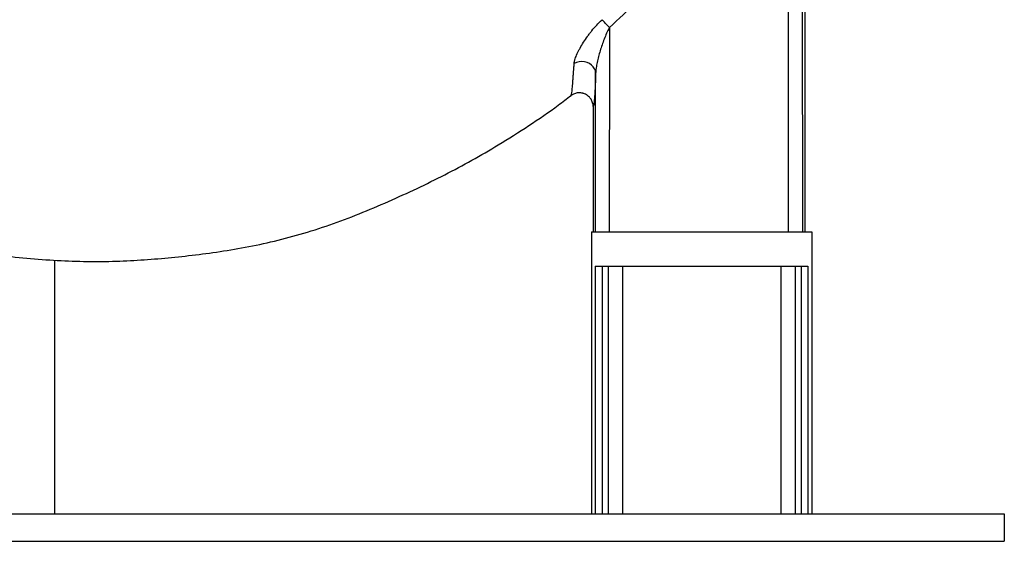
# Model space of a CAD drawing. Header units: millimetres. Extents: x 5255 to 12005, y 4675 to 12925.
# Tile 5 of 15: x 8426 to 12005, y 4675 to 6571. Entities that reach past the tile are written whole.
import ezdxf

# ---------------------------------------------------------------- set-up
doc = ezdxf.new("R2010")
doc.units = ezdxf.units.MM
doc.header["$LTSCALE"] = 5

msp = doc.modelspace()

# ---------------------------------------------------------------- linework, layer by layer
at = {"color": 7, "linetype": 'Continuous', "lineweight": 25}
for p, q in [((11269.8, 7474.2), (11270.8, 5800.2)), ((11220.8, 5800.2), (11219.9, 7409.7)), ((11279.5, 7262.5), (11279.5, 5800.2)), ((10569.5, 6542.2), (10569.1, 5800.2)), ((10519.1, 5800.2), (10519.4, 6376.1)), ((10430.2, 6295.2), (10430.2, 6295)), ((10510.3, 6255.2), (10510.3, 5800.2)), ((10504.5, 5800.2), (11304.5, 5800.2)), ((10504.5, 5800.2), (10504.5, 4775.2)), ((11304.5, 5800.2), (11304.5, 4775.2)), ((8554.5, 4775.2), (8554.5, 5697.1)), ((10518.2, 5675.2), (11290.9, 5675.2)), ((10518.2, 5675.2), (10518.2, 4775.2)), ((10543.1, 5675.2), (10543.1, 4775.2)), ((10564.8, 5675.2), (10564.8, 4775.2)), ((10617, 5675.2), (10617, 4775.2)), ((11192, 5675.2), (11192, 4775.2)), ((11244.3, 5675.2), (11244.3, 4775.2)), ((11266, 5675.2), (11266, 4775.2)), ((11290.9, 5675.2), (11290.9, 4775.2)), ((5254.5, 4775.2), (12004.5, 4775.2)), ((12004.5, 4775.2), (12004.5, 4675.2)), ((5254.5, 4675.2), (12004.5, 4675.2))]:
    msp.add_line(p, q, dxfattribs=at)
at = {"color": 7, "linetype": 'Continuous', "lineweight": 25, "flags": 128}
for points in [[(10569.5, 6542.2), (10565.6, 6546.4), (10561.8, 6550.6), (10558.1, 6554.6), (10554.5, 6558.4), (10551.1, 6562), (10548, 6565.3), (10545.1, 6568.2), (10542.6, 6570.8)], [(10519.4, 6376.1), (10518.4, 6384.4), (10515.4, 6392.4), (10510.7, 6399.7), (10504.4, 6406.1), (10496.8, 6411.4), (10488.1, 6415.4), (10478.7, 6417.8), (10469, 6418.6), (10459.2, 6417.8), (10449.9, 6415.4), (10441.3, 6411.5)]]:
    msp.add_lwpolyline(points, dxfattribs=at)
at = {"color": 7, "linetype": 'Continuous', "lineweight": 25}
for points, knots in [([(11219.9, 7409.7), (11209.8, 7389.3), (11199.5, 7369), (11178.5, 7328.6), (11167.8, 7308.6), (11135, 7249), (11112.2, 7209.8), (11041.1, 7094), (10990.1, 7019.1), (10922, 6928.3), (10908.1, 6910.2), (10880, 6874.5), (10865.7, 6856.8), (10822.2, 6804), (10792.4, 6769.6), (10700.8, 6668.5), (10636.7, 6603.9), (10569.5, 6542.2)], [0, 0, 0, 0, 0.0625, 0.0625, 0.125, 0.125, 0.25, 0.25, 0.5, 0.5, 0.5625, 0.5625, 0.625, 0.625, 0.75, 0.75, 1, 1, 1, 1]), ([(10441.3, 6411.5), (10441.5, 6414), (10441.9, 6416.6), (10442.8, 6420.9), (10443.1, 6422.3), (10444, 6425.3), (10444.4, 6426.8), (10446.9, 6434.4), (10449.4, 6440.8), (10454, 6450.7), (10455.6, 6454.1), (10459.1, 6460.9), (10460.9, 6464.4), (10466.7, 6474.8), (10470.9, 6481.8), (10479.7, 6495.7), (10484.5, 6502.8), (10492, 6513.3), (10494.6, 6516.8), (10499.9, 6523.9), (10502.7, 6527.4), (10511.1, 6537.8), (10517, 6544.7), (10529.3, 6558), (10535.8, 6564.6), (10542.6, 6570.8)], [0, 0, 0, 0, 0.0625, 0.0625, 0.09375, 0.09375, 0.125, 0.125, 0.25, 0.25, 0.3125, 0.3125, 0.375, 0.375, 0.5, 0.5, 0.625, 0.625, 0.6875, 0.6875, 0.75, 0.75, 0.875, 0.875, 1, 1, 1, 1]), ([(10569.5, 6542.2), (10565.8, 6535.4), (10562.4, 6528.5), (10556.1, 6514.6), (10553.2, 6507.5), (10547.7, 6493.3), (10545.1, 6486.2), (10540.2, 6472), (10538, 6464.9), (10533.7, 6450.8), (10531.7, 6443.7), (10528.9, 6433.2), (10528.1, 6429.6), (10526.4, 6422.7), (10525.6, 6419.2), (10523.4, 6408.8), (10522.1, 6402), (10520.7, 6392), (10520.3, 6388.7), (10519.6, 6382.3), (10519.4, 6379.1), (10519.4, 6376.1)], [0, 0, 0, 0, 0.125, 0.125, 0.25, 0.25, 0.375, 0.375, 0.5, 0.5, 0.625, 0.625, 0.6875, 0.6875, 0.75, 0.75, 0.875, 0.875, 0.9375, 0.9375, 1, 1, 1, 1]), ([(10437.3, 6357.7), (10437.3, 6357.9), (10437.4, 6358.1), (10437.4, 6358.5), (10437.5, 6359.2), (10437.6, 6360.6), (10437.9, 6363.7), (10438.1, 6366.5), (10438.6, 6372.3), (10438.9, 6376.5), (10439.5, 6385.5), (10439.9, 6390.3), (10440.6, 6400.4), (10440.9, 6405.8), (10441.3, 6411.5)], [0, 0, 0, 0, 0.015625, 0.015625, 0.03125, 0.0625, 0.125, 0.25, 0.25, 0.5, 0.5, 0.75, 0.75, 1, 1, 1, 1]), ([(10519.4, 6376.1), (10519.1, 6364.1), (10518.7, 6353.4), (10518, 6334.5), (10517.6, 6326.4), (10517.1, 6316.2), (10516.9, 6313), (10516.5, 6306.7), (10516.3, 6303.7), (10516, 6298), (10515.8, 6295.2), (10515.4, 6290), (10515.2, 6287.5), (10514.2, 6275.8), (10513.5, 6268.7), (10511.9, 6258.6), (10511.1, 6255.8), (10510.3, 6255.2)], [0, 0, 0, 0, 0.125, 0.125, 0.25, 0.25, 0.3125, 0.3125, 0.375, 0.375, 0.4375, 0.4375, 0.5, 0.5, 0.75, 0.75, 1, 1, 1, 1]), ([(10430.2, 6295), (10431.3, 6295.9), (10432.5, 6301.7), (10434.3, 6317.4), (10434.9, 6323.8), (10435.8, 6335.2), (10436.1, 6339.3), (10436.6, 6345.9), (10436.7, 6348.2), (10437, 6351.7), (10437.1, 6353.4), (10437.2, 6355.6), (10437.3, 6356.5), (10437.3, 6357.1), (10437.3, 6357.4), (10437.3, 6357.7)], [0, 0, 0, 0, 0.5, 0.5, 0.75, 0.75, 0.875, 0.875, 0.9375, 0.9375, 0.96875, 0.984375, 0.992188, 0.992188, 1, 1, 1, 1]), ([(6828.5, 6302.6), (6857.9, 6281.1), (6919.5, 6236.2), (7016.8, 6172.7), (7119.4, 6111.3), (7224.7, 6054.2), (7332.6, 6001.4), (7442.9, 5952.9), (7539.2, 5915.7), (7621.4, 5886.3), (7689.2, 5860.5), (7760.1, 5837.1), (7831.7, 5817.3), (7901.7, 5800.3), (7982.4, 5782.2), (8074.1, 5762.2), (8177.6, 5741.4), (8284.7, 5723.3), (8394.8, 5709.2), (8507.1, 5699), (8616.7, 5693), (8723.7, 5691.4), (8827.5, 5694.6), (8928.5, 5701.8), (9028.4, 5711.7), (9129.7, 5724.3), (9233.5, 5740.7), (9339.3, 5762.5), (9446.5, 5790.5), (9554, 5824.5), (9661, 5864.8), (9766.5, 5909.6), (9870, 5957.3), (9971.4, 6006.6), (10069.8, 6059.2), (10171.8, 6118.5), (10276.6, 6185.3), (10364.7, 6245.6), (10414.5, 6283.9), (10429.9, 6295.6)], [0, 0, 0, 0, 0.02825, 0.059141, 0.090072, 0.121057, 0.15211, 0.183247, 0.214482, 0.232196, 0.251034, 0.270796, 0.290056, 0.308683, 0.326692, 0.354246, 0.38156, 0.408566, 0.438538, 0.467652, 0.496026, 0.523738, 0.550679, 0.576586, 0.602268, 0.628611, 0.655791, 0.683801, 0.712437, 0.741665, 0.771277, 0.801103, 0.830628, 0.859727, 0.888579, 0.917201, 0.951259, 0.98502, 1, 1, 1, 1]), ([(10510.3, 6255.2), (10510.3, 6259.8), (10509.7, 6264.4), (10507.8, 6271.1), (10507, 6273.3), (10505.1, 6277.5), (10504.1, 6279.5), (10501.6, 6283.4), (10500.3, 6285.3), (10497.3, 6288.9), (10495.7, 6290.6), (10492.3, 6293.7), (10490.5, 6295.1), (10486.7, 6297.7), (10484.7, 6298.9), (10480.6, 6300.9), (10478.4, 6301.8), (10475.2, 6302.9), (10474, 6303.3), (10471.8, 6303.8), (10470.7, 6304.1), (10465, 6305.2), (10460.4, 6305.4), (10453.4, 6304.7), (10451.1, 6304.4), (10446.7, 6303.3), (10444.5, 6302.6), (10440.2, 6301), (10438, 6300), (10435, 6298.3), (10434, 6297.7), (10432.1, 6296.4), (10431.1, 6295.7), (10430.2, 6295)], [0, 0, 0, 0, 0.125, 0.125, 0.1875, 0.1875, 0.25, 0.25, 0.3125, 0.3125, 0.375, 0.375, 0.4375, 0.4375, 0.5, 0.5, 0.5625, 0.5625, 0.59375, 0.59375, 0.625, 0.625, 0.75, 0.75, 0.8125, 0.8125, 0.875, 0.875, 0.9375, 0.9375, 0.96875, 0.96875, 1, 1, 1, 1])]:
    msp.add_open_spline(points, degree=3, knots=knots, dxfattribs=at)

doc.saveas('drawing.dxf')
